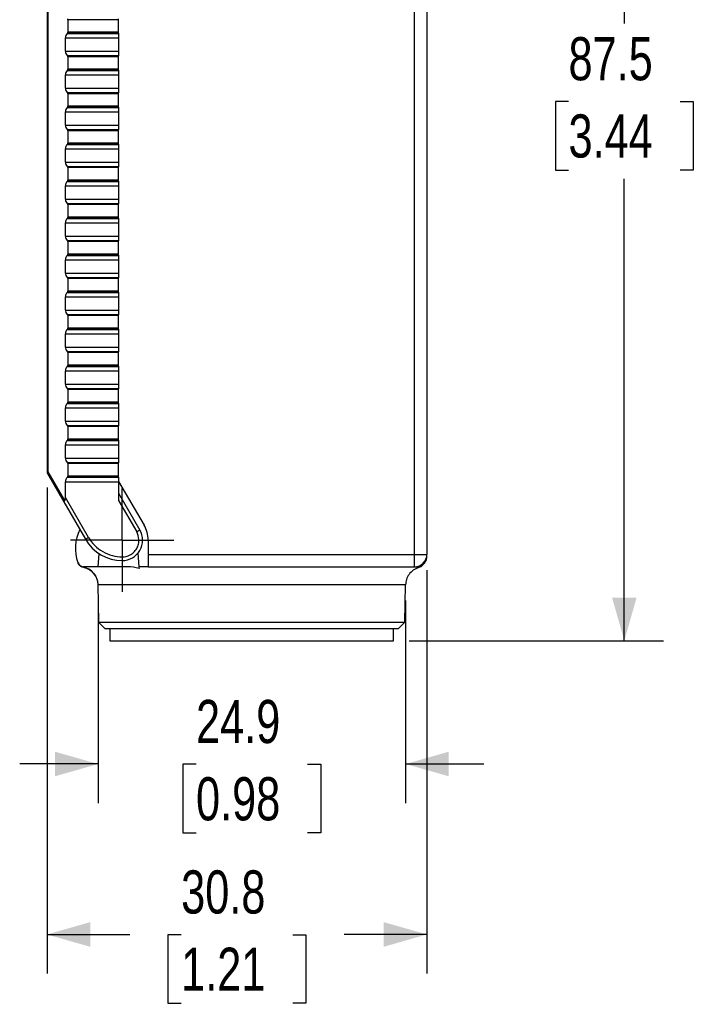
# Paper-space layout 'Catalog Drawing' of a CAD drawing. Header units: millimetres. Extents: x 79 to 211, y 38 to 184.
# Tile 2 of 11: x 157 to 211, y 38 to 118. Entities that reach past the tile are written whole.
import ezdxf

# ---------------------------------------------------------------- set-up
doc = ezdxf.new("R2010")
doc.units = ezdxf.units.MM
doc.layers.add('DIMENSIONS', color=140, linetype='Continuous')
doc.layers.add('SLD-0', color=179, linetype='Continuous')
doc.styles.add('SLDTEXTSTYLE0', font='TXT', dxfattribs={"width": 0.75})
doc.dimstyles.new('SLDDIMSTYLE1', dxfattribs={"dimtxt": 3.5, "dimasz": 3.5, "dimexe": 0, "dimexo": 0.0625, "dimgap": 0.875, "dimtad": 0, "dimtih": 1, "dimtoh": 1, "dimdec": 1, "dimrnd": 1e-09, "dimzin": 12, "dimdsep": 46, "dimtxsty": 'SLDTEXTSTYLE0', "dimsah": 1, "dimcen": 0.09, "dimadec": 0, "dimazin": 3, "dimtfac": 1, "dimtdec": 1, "dimtmove": 0, "dimatfit": 0, "dimfxl": 0, "dimfrac": 2, "dimtolj": 1, "dimtzin": 12, "dimarcsym": 0})
doc.dimstyles.new('SLDDIMSTYLE2', dxfattribs={"dimtxt": 3.5, "dimasz": 3.5, "dimexe": 0, "dimexo": 0.0625, "dimgap": 0.875, "dimtad": 0, "dimtih": 1, "dimtoh": 1, "dimdec": 1, "dimrnd": 1e-09, "dimzin": 12, "dimdsep": 46, "dimtxsty": 'SLDTEXTSTYLE0', "dimsah": 1, "dimcen": 0.09, "dimadec": 0, "dimazin": 3, "dimtfac": 1, "dimtdec": 1, "dimtofl": 0, "dimtmove": 0, "dimatfit": 3, "dimfxl": 0, "dimfrac": 2, "dimtolj": 1, "dimtzin": 12, "dimarcsym": 0})

# ---------------------------------------------------------------- blocks, each defined once
blk = doc.blocks.new('_D_17')
at = {"layer": 'DIMENSIONS'}
for p, q in [((181.334, 154.657), (208.742, 154.657)), ((205.567, 154.657), (205.567, 117.201)), ((201.041, 110.881), (199.975, 110.881)), ((199.975, 110.881), (199.975, 105.324)), ((210.093, 110.881), (211.159, 110.881)), ((211.159, 110.881), (211.159, 105.324)), ((199.975, 105.324), (201.041, 105.324)), ((205.567, 67.157), (205.567, 104.613)), ((211.159, 105.324), (210.093, 105.324)), ((188.134, 67.157), (208.742, 67.157))]:
    blk.add_line(p, q, dxfattribs=at)
for points in [[(205.567, 154.657), (204.567, 151.157), (206.567, 151.157)], [(205.567, 67.157), (206.567, 70.657), (204.567, 70.657)]]:
    blk.add_solid(points, dxfattribs=at)
at = {"layer": 'DIMENSIONS', "char_height": 3.5, "attachment_point": 1, "style": 'SLDTEXTSTYLE0'}
for s, insert in [('87.5', (201.041, 116.103)), ('3.44', (201.041, 109.836))]:
    blk.add_mtext(s, dxfattribs=dict(at, insert=insert))
blk = doc.blocks.new('_D_20')
at = {"layer": 'DIMENSIONS'}
for p, q in [((162.9, 70.414), (162.9, 53.982)), ((187.838, 70.414), (187.838, 53.982)), ((162.9, 57.157), (156.55, 57.157)), ((170.844, 57.131), (169.777, 57.131)), ((169.777, 57.131), (169.777, 51.574)), ((179.895, 57.131), (180.962, 57.131)), ((180.962, 57.131), (180.962, 51.574)), ((187.838, 57.157), (194.188, 57.157)), ((169.777, 51.574), (170.844, 51.574)), ((180.962, 51.574), (179.895, 51.574))]:
    blk.add_line(p, q, dxfattribs=at)
for points in [[(162.9, 57.157), (159.4, 58.157), (159.4, 56.157)], [(187.838, 57.157), (191.338, 56.157), (191.338, 58.157)]]:
    blk.add_solid(points, dxfattribs=at)
at = {"layer": 'DIMENSIONS', "char_height": 3.5, "attachment_point": 1, "style": 'SLDTEXTSTYLE0'}
for s, insert in [('24.9', (170.844, 62.353)), ('0.98', (170.844, 56.086))]:
    blk.add_mtext(s, dxfattribs=dict(at, insert=insert))
blk = doc.blocks.new('_D_21')
at = {"layer": 'DIMENSIONS'}
for p, q in [((158.764, 79.583), (158.764, 40.158)), ((189.564, 72.887), (189.564, 40.158)), ((158.764, 43.333), (165.469, 43.333)), ((169.638, 43.307), (168.572, 43.307)), ((168.572, 43.307), (168.572, 37.75)), ((178.69, 43.307), (179.756, 43.307)), ((179.756, 43.307), (179.756, 37.75)), ((189.564, 43.333), (182.859, 43.333)), ((168.572, 37.75), (169.638, 37.75)), ((179.756, 37.75), (178.69, 37.75))]:
    blk.add_line(p, q, dxfattribs=at)
for points in [[(158.764, 43.333), (162.264, 42.333), (162.264, 44.333)], [(189.564, 43.333), (186.064, 44.333), (186.064, 42.333)]]:
    blk.add_solid(points, dxfattribs=at)
at = {"layer": 'DIMENSIONS', "char_height": 3.5, "attachment_point": 1, "style": 'SLDTEXTSTYLE0'}
for s, insert in [('30.8', (169.638, 48.529)), ('1.21', (169.638, 42.262))]:
    blk.add_mtext(s, dxfattribs=dict(at, insert=insert))
blk = doc.blocks.new('SW_CENTERMARKSYMBOL_7')
at = {"layer": 'SLD-0', "color": 0}
for p, q in [((0, 2.54), (0, 4.19)), ((0, 0), (0, 2.54)), ((-2.54, 0), (-4.19, 0)), ((0, 0), (-2.54, 0)), ((0, 0), (0, -2.54)), ((0, 0), (2.54, 0)), ((2.54, 0), (4.19, 0)), ((0, -2.54), (0, -4.19))]:
    blk.add_line(p, q, dxfattribs=at)

psp = doc.layouts.new('Catalog Drawing')

# ---------------------------------------------------------------- linework, layer by layer
at = {"color": 7, "linetype": 'Continuous', "lineweight": 25}
for p, q in [((188.564, 74.157), (188.564, 132.157)), ((189.564, 132.157), (189.564, 74.157)), ((158.764, 118.157), (158.764, 80.853)), ((158.852, 80.853), (158.852, 118.157)), ((160.464, 117.516), (160.464, 116.499)), ((164.564, 117.516), (160.464, 117.516)), ((164.564, 117.516), (164.564, 117.587)), ((164.564, 116.499), (164.564, 117.516)), ((160.264, 114.964), (160.264, 116.05)), ((160.264, 116.05), (164.564, 116.05)), ((160.411, 116.404), (160.435, 116.428)), ((160.411, 116.404), (164.564, 116.404)), ((160.435, 116.428), (164.564, 116.428)), ((164.564, 116.499), (160.464, 116.499)), ((164.564, 116.428), (164.564, 116.499)), ((164.564, 116.428), (164.564, 116.404)), ((164.564, 116.404), (164.564, 116.35)), ((164.564, 116.35), (164.564, 114.664)), ((160.264, 114.964), (164.564, 114.964)), ((160.435, 114.587), (160.411, 114.611)), ((160.411, 114.611), (164.564, 114.611)), ((164.564, 114.587), (160.435, 114.587)), ((160.464, 114.516), (160.464, 113.499)), ((164.564, 114.516), (160.464, 114.516)), ((164.564, 114.664), (164.564, 114.611)), ((164.564, 114.611), (164.564, 114.587)), ((164.564, 114.516), (164.564, 114.587)), ((164.564, 113.499), (164.564, 114.516)), ((160.411, 113.404), (160.435, 113.428)), ((160.411, 113.404), (164.564, 113.404)), ((160.435, 113.428), (164.564, 113.428)), ((164.564, 113.499), (160.464, 113.499)), ((164.564, 113.428), (164.564, 113.499)), ((164.564, 113.428), (164.564, 113.404)), ((164.564, 113.404), (164.564, 113.35)), ((160.264, 111.964), (160.264, 113.05)), ((160.264, 113.05), (164.564, 113.05)), ((164.564, 113.35), (164.564, 111.664)), ((160.264, 111.964), (164.564, 111.964)), ((160.435, 111.587), (160.411, 111.611)), ((160.411, 111.611), (164.564, 111.611)), ((164.564, 111.587), (160.435, 111.587)), ((164.564, 111.516), (160.464, 111.516)), ((160.464, 111.516), (160.464, 110.499)), ((164.564, 111.664), (164.564, 111.611)), ((164.564, 111.611), (164.564, 111.587)), ((164.564, 111.516), (164.564, 111.587)), ((164.564, 110.499), (164.564, 111.516)), ((160.411, 110.404), (160.435, 110.428)), ((160.411, 110.404), (164.564, 110.404)), ((160.435, 110.428), (164.564, 110.428)), ((164.564, 110.499), (160.464, 110.499)), ((164.564, 110.428), (164.564, 110.499)), ((164.564, 110.428), (164.564, 110.404)), ((164.564, 110.404), (164.564, 110.35)), ((164.564, 110.35), (164.564, 108.664)), ((160.264, 108.964), (160.264, 110.05)), ((160.264, 110.05), (164.564, 110.05)), ((160.264, 108.964), (164.564, 108.964)), ((160.435, 108.587), (160.411, 108.611)), ((160.411, 108.611), (164.564, 108.611)), ((164.564, 108.664), (164.564, 108.611)), ((164.564, 108.611), (164.564, 108.587)), ((164.564, 108.587), (160.435, 108.587)), ((164.564, 108.516), (160.464, 108.516)), ((160.464, 108.516), (160.464, 107.499)), ((164.564, 108.516), (164.564, 108.587)), ((164.564, 107.499), (164.564, 108.516)), ((160.264, 105.964), (160.264, 107.05)), ((160.264, 107.05), (164.564, 107.05)), ((160.411, 107.404), (160.435, 107.428)), ((160.411, 107.404), (164.564, 107.404)), ((160.435, 107.428), (164.564, 107.428)), ((164.564, 107.499), (160.464, 107.499)), ((164.564, 107.428), (164.564, 107.499)), ((164.564, 107.428), (164.564, 107.404)), ((164.564, 107.404), (164.564, 107.35)), ((164.564, 107.35), (164.564, 105.664)), ((160.264, 105.964), (164.564, 105.964)), ((160.435, 105.587), (160.411, 105.611)), ((160.411, 105.611), (164.564, 105.611)), ((164.564, 105.587), (160.435, 105.587)), ((164.564, 105.516), (160.464, 105.516)), ((160.464, 105.516), (160.464, 104.499)), ((164.564, 105.664), (164.564, 105.611)), ((164.564, 105.611), (164.564, 105.587)), ((164.564, 105.516), (164.564, 105.587)), ((164.564, 104.499), (164.564, 105.516)), ((160.264, 102.964), (160.264, 104.05)), ((160.264, 104.05), (164.564, 104.05)), ((160.411, 104.404), (160.435, 104.428)), ((160.411, 104.404), (164.564, 104.404)), ((160.435, 104.428), (164.564, 104.428)), ((164.564, 104.499), (160.464, 104.499)), ((164.564, 104.428), (164.564, 104.499)), ((164.564, 104.428), (164.564, 104.404)), ((164.564, 104.404), (164.564, 104.35)), ((164.564, 104.35), (164.564, 102.664)), ((160.264, 102.964), (164.564, 102.964)), ((160.435, 102.587), (160.411, 102.611)), ((160.411, 102.611), (164.564, 102.611)), ((164.564, 102.587), (160.435, 102.587)), ((160.464, 102.516), (160.464, 101.499)), ((164.564, 102.516), (160.464, 102.516)), ((164.564, 102.664), (164.564, 102.611)), ((164.564, 102.611), (164.564, 102.587)), ((164.564, 102.516), (164.564, 102.587)), ((164.564, 101.499), (164.564, 102.516)), ((160.411, 101.404), (160.435, 101.428)), ((160.435, 101.428), (164.564, 101.428)), ((164.564, 101.499), (160.464, 101.499)), ((164.564, 101.428), (164.564, 101.499)), ((164.564, 101.428), (164.564, 101.404)), ((160.264, 99.964), (160.264, 101.05)), ((160.264, 101.05), (164.564, 101.05)), ((160.411, 101.404), (164.564, 101.404)), ((164.564, 101.404), (164.564, 101.35)), ((164.564, 101.35), (164.564, 99.664)), ((160.264, 99.964), (164.564, 99.964)), ((160.435, 99.587), (160.411, 99.611)), ((160.411, 99.611), (164.564, 99.611)), ((164.564, 99.587), (160.435, 99.587)), ((160.464, 99.516), (160.464, 98.499)), ((164.564, 99.516), (160.464, 99.516)), ((164.564, 99.664), (164.564, 99.611)), ((164.564, 99.611), (164.564, 99.587)), ((164.564, 99.516), (164.564, 99.587)), ((164.564, 98.499), (164.564, 99.516)), ((160.411, 98.404), (160.435, 98.428)), ((160.411, 98.404), (164.564, 98.404)), ((160.435, 98.428), (164.564, 98.428)), ((164.564, 98.499), (160.464, 98.499)), ((164.564, 98.428), (164.564, 98.499)), ((164.564, 98.428), (164.564, 98.404)), ((164.564, 98.404), (164.564, 98.35)), ((164.564, 98.35), (164.564, 96.664)), ((160.264, 96.964), (160.264, 98.05)), ((160.264, 98.05), (164.564, 98.05)), ((160.264, 96.964), (164.564, 96.964)), ((164.564, 96.664), (164.564, 96.611)), ((160.435, 96.587), (160.411, 96.611)), ((160.411, 96.611), (164.564, 96.611)), ((164.564, 96.587), (160.435, 96.587)), ((164.564, 96.516), (160.464, 96.516)), ((160.464, 96.516), (160.464, 95.499)), ((164.564, 96.611), (164.564, 96.587)), ((164.564, 96.516), (164.564, 96.587)), ((164.564, 95.499), (164.564, 96.516)), ((160.264, 93.964), (160.264, 95.05)), ((160.264, 95.05), (164.564, 95.05)), ((160.411, 95.404), (160.435, 95.428)), ((160.411, 95.404), (164.564, 95.404)), ((160.435, 95.428), (164.564, 95.428)), ((164.564, 95.499), (160.464, 95.499)), ((164.564, 95.428), (164.564, 95.499)), ((164.564, 95.428), (164.564, 95.404)), ((164.564, 95.404), (164.564, 95.35)), ((164.564, 95.35), (164.564, 93.664)), ((160.264, 93.964), (164.564, 93.964)), ((160.435, 93.587), (160.411, 93.611)), ((160.411, 93.611), (164.564, 93.611)), ((164.564, 93.587), (160.435, 93.587)), ((164.564, 93.516), (160.464, 93.516)), ((160.464, 93.516), (160.464, 92.499)), ((164.564, 93.664), (164.564, 93.611)), ((164.564, 93.611), (164.564, 93.587)), ((164.564, 93.516), (164.564, 93.587)), ((164.564, 92.499), (164.564, 93.516)), ((160.264, 90.964), (160.264, 92.05)), ((160.264, 92.05), (164.564, 92.05)), ((160.411, 92.404), (160.435, 92.428)), ((160.411, 92.404), (164.564, 92.404)), ((160.435, 92.428), (164.564, 92.428)), ((164.564, 92.499), (160.464, 92.499)), ((164.564, 92.428), (164.564, 92.499)), ((164.564, 92.428), (164.564, 92.404)), ((164.564, 92.404), (164.564, 92.35)), ((164.564, 92.35), (164.564, 90.664)), ((160.264, 90.964), (164.564, 90.964)), ((160.435, 90.587), (160.411, 90.611)), ((160.411, 90.611), (164.564, 90.611)), ((164.564, 90.587), (160.435, 90.587)), ((164.564, 90.516), (160.464, 90.516)), ((160.464, 90.516), (160.464, 89.499)), ((164.564, 90.664), (164.564, 90.611)), ((164.564, 90.611), (164.564, 90.587)), ((164.564, 90.516), (164.564, 90.587)), ((164.564, 89.499), (164.564, 90.516)), ((164.564, 89.499), (160.464, 89.499)), ((164.564, 89.428), (164.564, 89.499)), ((160.264, 87.964), (160.264, 89.05)), ((160.264, 89.05), (164.564, 89.05)), ((160.411, 89.404), (160.435, 89.428)), ((160.411, 89.404), (164.564, 89.404)), ((160.435, 89.428), (164.564, 89.428)), ((164.564, 89.428), (164.564, 89.404)), ((164.564, 89.404), (164.564, 89.35)), ((164.564, 89.35), (164.564, 87.664)), ((160.264, 87.964), (164.564, 87.964)), ((160.435, 87.587), (160.411, 87.611)), ((160.411, 87.611), (164.564, 87.611)), ((164.564, 87.587), (160.435, 87.587)), ((164.564, 87.516), (160.464, 87.516)), ((160.464, 87.516), (160.464, 86.499)), ((164.564, 87.664), (164.564, 87.611)), ((164.564, 87.611), (164.564, 87.587)), ((164.564, 87.516), (164.564, 87.587)), ((164.564, 86.499), (164.564, 87.516)), ((160.411, 86.404), (160.435, 86.428)), ((160.411, 86.404), (164.564, 86.404)), ((160.435, 86.428), (164.564, 86.428)), ((164.564, 86.499), (160.464, 86.499)), ((164.564, 86.428), (164.564, 86.499)), ((164.564, 86.428), (164.564, 86.404)), ((164.564, 86.404), (164.564, 86.35)), ((164.564, 86.35), (164.564, 84.664)), ((160.264, 84.964), (160.264, 86.05)), ((160.264, 86.05), (164.564, 86.05)), ((160.264, 84.964), (164.564, 84.964)), ((164.564, 84.664), (164.564, 84.611)), ((160.435, 84.587), (160.411, 84.611)), ((160.411, 84.611), (164.564, 84.611)), ((164.564, 84.587), (160.435, 84.587)), ((160.464, 84.516), (160.464, 83.499)), ((164.564, 84.516), (160.464, 84.516)), ((164.564, 84.611), (164.564, 84.587)), ((164.564, 84.516), (164.564, 84.587)), ((164.564, 83.499), (164.564, 84.516)), ((160.264, 81.964), (160.264, 83.05)), ((160.264, 83.05), (164.564, 83.05)), ((160.411, 83.404), (160.435, 83.428)), ((160.411, 83.404), (164.564, 83.404)), ((160.435, 83.428), (164.564, 83.428)), ((164.564, 83.499), (160.464, 83.499)), ((164.564, 83.428), (164.564, 83.499)), ((164.564, 83.428), (164.564, 83.404)), ((164.564, 83.404), (164.564, 83.35)), ((164.564, 83.35), (164.564, 81.664)), ((160.264, 81.964), (164.564, 81.964)), ((160.435, 81.587), (160.411, 81.611)), ((160.411, 81.611), (164.564, 81.611)), ((164.564, 81.587), (160.435, 81.587)), ((160.464, 81.516), (160.464, 80.499)), ((164.564, 81.516), (160.464, 81.516)), ((164.564, 81.664), (164.564, 81.611)), ((164.564, 81.611), (164.564, 81.587)), ((164.564, 81.516), (164.564, 81.587)), ((164.564, 80.499), (164.564, 81.516)), ((158.764, 80.853), (158.852, 80.853)), ((158.804, 80.703), (160.129, 78.41)), ((160.201, 78.516), (158.852, 80.853)), ((160.264, 78.775), (160.264, 80.05)), ((160.264, 80.05), (164.564, 80.05)), ((160.411, 80.404), (160.435, 80.428)), ((160.411, 80.404), (164.564, 80.404)), ((160.435, 80.428), (164.564, 80.428)), ((164.564, 80.499), (160.464, 80.499)), ((164.564, 80.428), (164.564, 80.499)), ((164.564, 80.428), (164.564, 80.404)), ((164.564, 80.404), (164.564, 80.35)), ((164.564, 80.35), (164.564, 80.059)), ((164.564, 80.059), (166.637, 76.523)), ((164.564, 80.05), (164.564, 78.527)), ((164.564, 79.127), (166.293, 76.132)), ((160.129, 78.41), (161.876, 75.382)), ((162.136, 75.532), (160.264, 78.775)), ((164.564, 78.527), (166.033, 75.982)), ((166.293, 76.132), (166.033, 75.982)), ((161.876, 75.382), (162.136, 75.532)), ((166.967, 75.307), (166.967, 74.157)), ((162.914, 73.157), (162.993, 74.209)), ((164.864, 73.957), (164.864, 73.657)), ((166.132, 74.252), (166.214, 73.157)), ((166.967, 74.157), (166.967, 73.157)), ((166.967, 74.157), (188.564, 74.157)), ((188.564, 73.157), (188.564, 74.157)), ((188.564, 74.157), (189.564, 74.157)), ((161.276, 73.457), (161.302, 73.398)), ((162.914, 73.157), (161.736, 73.157)), ((165.305, 73.157), (162.914, 73.157)), ((166.967, 73.157), (166.214, 73.157)), ((166.967, 73.157), (188.564, 73.157)), ((162.89, 71.684), (162.943, 68.657)), ((187.838, 71.684), (162.9, 71.684)), ((187.786, 68.657), (187.838, 71.684)), ((162.943, 68.657), (163.46, 68.157)), ((162.943, 68.657), (187.786, 68.657)), ((163.46, 68.157), (187.268, 68.157)), ((163.864, 68.157), (163.864, 67.157)), ((186.864, 67.157), (186.864, 68.157)), ((187.268, 68.157), (187.786, 68.657)), ((163.864, 67.157), (186.864, 67.157))]:
    psp.add_line(p, q, dxfattribs=at)
at = {"color": 8, "linetype": 'Continuous', "lineweight": 25}
psp.add_line((161.66, 73.135), (161.733, 73.157), dxfattribs=at)
at = {"color": 7, "linetype": 'Continuous', "lineweight": 25}
for centre, radius, start, end in [((160.364, 117.516), 0.1, 360, 45), ((160.764, 116.05), 0.5, 135, 180), ((160.364, 116.499), 0.1, 315, 0), ((160.764, 114.964), 0.5, 180, 225), ((160.364, 114.516), 0.1, 360, 45), ((160.764, 113.05), 0.5, 135, 180), ((160.364, 113.499), 0.1, 315, 0), ((160.764, 111.964), 0.5, 180, 225), ((160.364, 111.516), 0.1, 360, 45), ((160.764, 110.05), 0.5, 135, 180), ((160.364, 110.499), 0.1, 315, 0), ((160.764, 108.964), 0.5, 180, 225), ((160.364, 108.516), 0.1, 360, 45), ((160.764, 107.05), 0.5, 135, 180), ((160.364, 107.499), 0.1, 315, 0), ((160.764, 105.964), 0.5, 180, 225), ((160.364, 105.516), 0.1, 360, 45), ((160.764, 104.05), 0.5, 135, 180), ((160.364, 104.499), 0.1, 315, 0), ((160.764, 102.964), 0.5, 180, 225), ((160.364, 102.516), 0.1, 0, 45), ((160.364, 101.499), 0.1, 315, 0), ((160.764, 101.05), 0.5, 135, 180), ((160.764, 99.964), 0.5, 180, 225), ((160.364, 99.516), 0.1, 0, 45), ((160.764, 98.05), 0.5, 135, 180), ((160.364, 98.499), 0.1, 315, 0), ((160.764, 96.964), 0.5, 180, 225), ((160.364, 96.516), 0.1, 0, 45), ((160.764, 95.05), 0.5, 135, 180), ((160.364, 95.499), 0.1, 315, 0), ((160.764, 93.964), 0.5, 180, 225), ((160.364, 93.516), 0.1, 0, 45), ((160.764, 92.05), 0.5, 135, 180), ((160.364, 92.499), 0.1, 315, 0), ((160.764, 90.964), 0.5, 180, 225), ((160.364, 90.516), 0.1, 0, 45), ((160.364, 89.499), 0.1, 315, 0), ((160.764, 89.05), 0.5, 135, 180), ((160.764, 87.964), 0.5, 180, 225), ((160.364, 87.516), 0.1, 0, 45), ((160.764, 86.05), 0.5, 135, 180), ((160.364, 86.499), 0.1, 315, 0), ((160.764, 84.964), 0.5, 180, 225), ((160.364, 84.516), 0.1, 0, 45), ((160.764, 83.05), 0.5, 135, 180), ((160.364, 83.499), 0.1, 315, 0), ((160.764, 81.964), 0.5, 180, 225), ((160.364, 81.516), 0.1, 0, 45), ((159.064, 80.853), 0.3, 180, 210), ((158.942, 80.742), 0.143, 128.91604, 195.81957), ((160.764, 80.05), 0.5, 135, 180), ((160.364, 80.499), 0.1, 315, 0), ((164.564, 74.657), 3.5, 154.15846, 199.47122), ((164.864, 75.307), 1.65, 270, 30), ((164.564, 75.307), 2.403, 360, 30.37913), ((164.864, 77.107), 3.45, 210, 270), ((161.736, 73.657), 0.5, 199.47122, 270), ((188.564, 74.157), 1, 270, 0), ((161.747, 73.627), 0.5, 207.3075, 260.07955), ((161.401, 71.658), 1.5, 0.98075, 80.04084)]:
    psp.add_arc(centre, radius, start, end, dxfattribs=at)
for centre, major_axis, ratio, start_param, end_param in [((160.388, 78.56), (0.26, 0.15), 0.236068, 2.229854, 3.141593), ((159.964, 79.294), (-0.212, 0.792), 0.267949, 3.267933, 3.926991)]:
    psp.add_ellipse(centre, major_axis=major_axis, ratio=ratio, start_param=start_param, end_param=end_param, dxfattribs=at)
for points, knots in [([(164.864, 73.957), (165.059, 73.957), (165.282, 74.001), (165.6, 74.169), (165.703, 74.242), (165.887, 74.417), (165.968, 74.52), (166.098, 74.745), (166.147, 74.867), (166.206, 75.114), (166.218, 75.239), (166.204, 75.599), (166.131, 75.814), (166.033, 75.982)], [0, 0, 0, 0, 0.25, 0.25, 0.375, 0.375, 0.5, 0.5, 0.625, 0.625, 0.75, 0.75, 1, 1, 1, 1]), ([(162.136, 75.532), (162.267, 75.305), (162.432, 75.087), (162.821, 74.694), (163.046, 74.52), (163.533, 74.239), (163.796, 74.131), (164.33, 73.991), (164.602, 73.957), (164.864, 73.957)], [0, 0, 0, 0, 0.25, 0.25, 0.5, 0.5, 0.75, 0.75, 1, 1, 1, 1]), ([(188.874, 73.084), (188.968, 73.124), (189.161, 73.206), (189.386, 73.438), (189.536, 73.723), (189.555, 73.932), (189.564, 74.035)], [0, 0, 0, 0, 0.243735, 0.5, 0.756265, 1, 1, 1, 1]), ([(161.278, 73.453), (161.295, 73.414), (161.331, 73.335), (161.422, 73.239), (161.532, 73.166), (161.617, 73.144), (161.658, 73.133)], [0, 0, 0, 0, 0.245724, 0.499997, 0.754273, 1, 1, 1, 1]), ([(161.646, 73.135), (161.812, 73.089), (162.152, 72.995), (162.56, 72.642), (162.833, 72.187), (162.871, 71.847), (162.89, 71.684)], [0, 0, 0, 0, 0.247971, 0.507617, 0.763101, 1, 1, 1, 1]), ([(188.874, 73.084), (188.729, 73.036), (188.586, 72.965), (188.326, 72.776), (188.211, 72.66), (188.025, 72.4), (187.955, 72.256), (187.863, 71.967), (187.841, 71.822), (187.838, 71.684)], [0, 0, 0, 0, 0.25, 0.25, 0.5, 0.5, 0.75, 0.75, 1, 1, 1, 1])]:
    psp.add_open_spline(points, degree=3, knots=knots, dxfattribs=at)
for points in [[(166.225, 73.011), (165.926, 73.109), (165.62, 73.157), (165.305, 73.157)], [(166.214, 73.157), (166.214, 73.157), (166.218, 73.11), (166.225, 73.011)], [(162.9, 71.684), (162.893, 71.684), (162.89, 71.684), (162.89, 71.684)]]:
    psp.add_open_spline(points, degree=3, dxfattribs=at)
at = {"color": 8, "linetype": 'Continuous', "lineweight": 25}
psp.add_open_spline([(188.575, 73.155), (188.659, 73.142), (188.832, 73.114), (188.859, 73.094), (188.874, 73.084)], degree=3, knots=[0, 0, 0, 0, 0.479853, 1, 1, 1, 1], dxfattribs=at)

# ---------------------------------------------------------------- block references
at = {"layer": 'SLD-0'}
psp.add_blockref('SW_CENTERMARKSYMBOL_7', (164.864, 75.307), dxfattribs=at)

# ---------------------------------------------------------------- dimensions: what is measured, and where the dimension line sits
at = {"layer": 'DIMENSIONS'}
dim = psp.add_linear_dim(base=(205.567, 154.657), p1=(186.864, 67.157), p2=(180.064, 154.657), angle=90, dimstyle='SLDDIMSTYLE2', dxfattribs=at)
dim.commit()
dim.dimension.update_dxf_attribs({"geometry": '_D_17', "text_midpoint": (205.567, 110.907), "dimtype": 160})
for base, p1, p2, dimstyle, picture, middle in [((158.764, 43.333), (189.564, 74.157), (158.764, 80.853), 'SLDDIMSTYLE2', '_D_21', (174.164, 43.333)), ((162.9, 57.157), (187.838, 71.684), (162.9, 71.684), 'SLDDIMSTYLE1', '_D_20', (175.369, 57.157))]:
    dim = psp.add_linear_dim(base=base, p1=p1, p2=p2, dimstyle=dimstyle, dxfattribs=at)
    dim.commit()
    dim.dimension.update_dxf_attribs({"geometry": picture, "text_midpoint": middle, "dimtype": 160})

doc.saveas('drawing.dxf')
